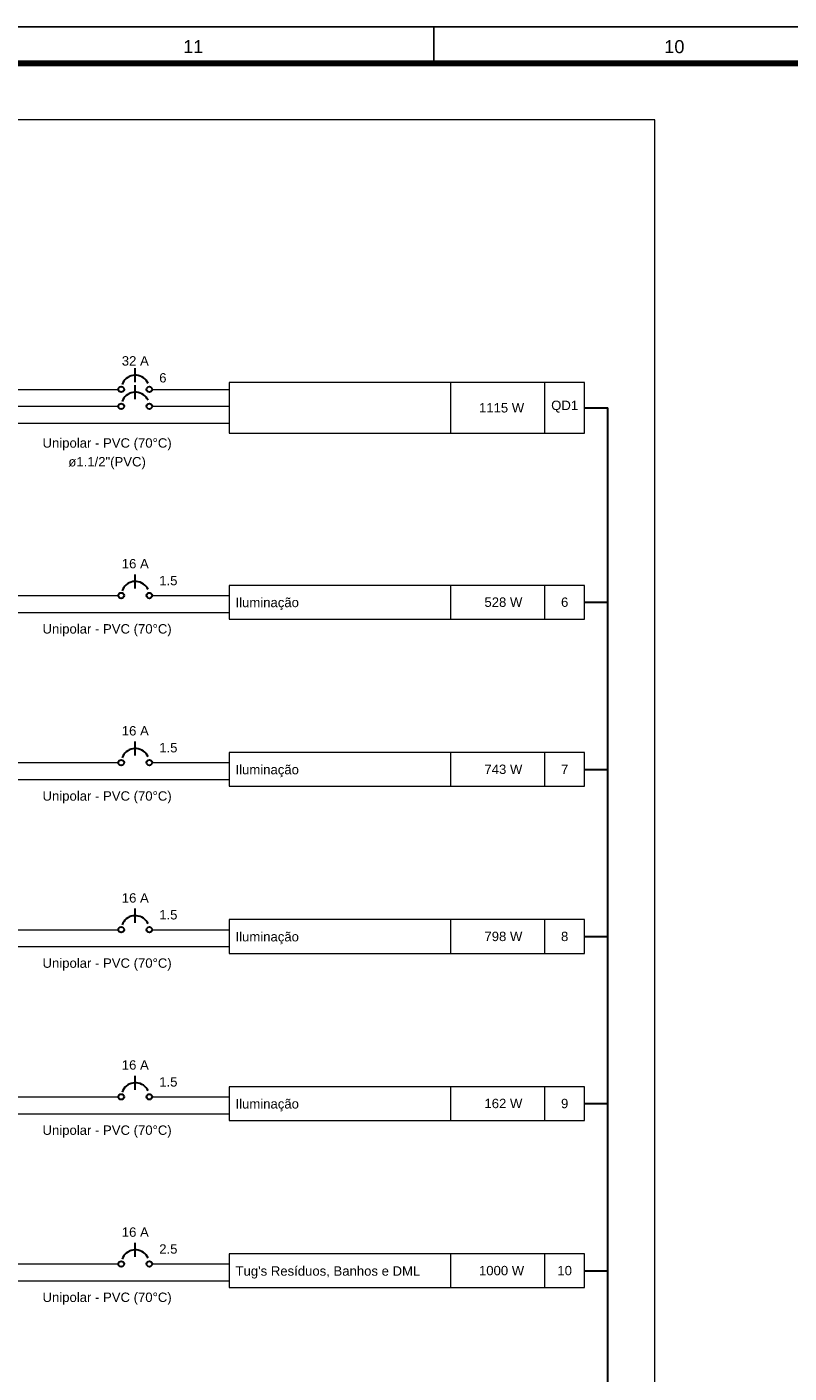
# Model space of a CAD drawing. Extents: x 5066 to 9756, y -2696 to -1109.
# Tile 28 of 208: x 9387 to 9401, y -2637 to -2611. Entities that reach past the tile are written whole.
import ezdxf
from ezdxf.enums import TextEntityAlignment as Align

# ---------------------------------------------------------------- set-up
doc = ezdxf.new("R2010")
doc.units = 0
doc.header["$MEASUREMENT"] = 0
doc.linetypes.add('NULL', pattern=[0])
for name, color, linetype, lineweight in [('DI-Disjuntor', 3, 'CONTINUOUS', 30), ('DI-Fios', 3, 'CONTINUOUS', 30), ('DI-Linhas do diagrama', 3, 'CONTINUOUS', 20), ('DI-Pontilhado', 3, 'CONTINUOUS', 20), ('DI-Textos do diagrama', 2, 'CONTINUOUS', 20)]:
    doc.layers.add(name, color=color, linetype=linetype, lineweight=lineweight)
doc.layers.add('Prancha', color=1, linetype='CONTINUOUS')
doc.styles.add('Arial', font='arial.ttf')
doc.styles.add('SWIS', font='swisse.ttf')

# ---------------------------------------------------------------- blocks, each defined once
blk = doc.blocks.new('Folha A0')
at = {"layer": 'Prancha', "color": 2}
blk.add_line((-92.5, 83.4), (-92.5, 84.1), dxfattribs=at)
at = {"layer": 'Prancha', "color": 4, "lineweight": 100}
blk.add_line((-0.7, 83.4), (-117.3, 83.4), dxfattribs=at)
at = {"layer": 'Prancha', "color": 1}
blk.add_lwpolyline([(-119.8, 0), (0, 0), (0, 84.1), (-119.8, 84.1)], close=True, dxfattribs=at)
at = {"layer": 'Prancha', "color": 1, "style": 'SWIS'}
for s, p in [('11', (-97.125, 83.521)), ('10', (-87.875, 83.521))]:
    blk.add_text(s, height=0.25, dxfattribs=at).set_placement(p, align=Align.BOTTOM_CENTER)

msp = doc.modelspace()

# ---------------------------------------------------------------- linework, layer by layer
at = {"layer": 'DI-Disjuntor'}
for p, q in [((9388.767, -2617.932), (9388.767, -2617.662)), ((9388.767, -2618.257), (9388.767, -2617.987)), ((9388.767, -2621.896), (9388.767, -2621.625)), ((9388.767, -2625.109), (9388.767, -2624.838)), ((9388.767, -2628.322), (9388.767, -2628.051)), ((9388.767, -2631.535), (9388.767, -2631.264)), ((9388.767, -2634.748), (9388.767, -2634.477))]:
    msp.add_line(p, q, dxfattribs=at)
for points in [[(9389.012, -2617.953), (9388.995, -2617.922), (9388.974, -2617.894), (9388.95, -2617.868), (9388.922, -2617.846), (9388.892, -2617.828), (9388.859, -2617.813), (9388.825, -2617.803), (9388.79, -2617.798), (9388.755, -2617.797), (9388.72, -2617.801), (9388.685, -2617.81), (9388.652, -2617.822), (9388.621, -2617.839), (9388.593, -2617.86), (9388.567, -2617.885), (9388.545, -2617.912), (9388.527, -2617.943), (9388.512, -2617.975)], [(9389.012, -2618.278), (9388.995, -2618.247), (9388.974, -2618.219), (9388.95, -2618.193), (9388.922, -2618.171), (9388.892, -2618.153), (9388.859, -2618.138), (9388.825, -2618.128), (9388.79, -2618.123), (9388.755, -2618.122), (9388.72, -2618.126), (9388.685, -2618.134), (9388.652, -2618.147), (9388.621, -2618.164), (9388.593, -2618.185), (9388.567, -2618.21), (9388.545, -2618.237), (9388.527, -2618.268), (9388.512, -2618.3)], [(9389.012, -2621.917), (9388.995, -2621.886), (9388.974, -2621.858), (9388.95, -2621.832), (9388.922, -2621.81), (9388.892, -2621.791), (9388.859, -2621.777), (9388.825, -2621.767), (9388.79, -2621.762), (9388.755, -2621.761), (9388.72, -2621.765), (9388.685, -2621.773), (9388.652, -2621.786), (9388.621, -2621.803), (9388.593, -2621.824), (9388.567, -2621.849), (9388.545, -2621.876), (9388.527, -2621.907), (9388.512, -2621.939)], [(9389.012, -2625.13), (9388.995, -2625.099), (9388.974, -2625.07), (9388.95, -2625.045), (9388.922, -2625.023), (9388.892, -2625.004), (9388.859, -2624.99), (9388.825, -2624.98), (9388.79, -2624.975), (9388.755, -2624.974), (9388.72, -2624.978), (9388.685, -2624.986), (9388.652, -2624.999), (9388.621, -2625.016), (9388.593, -2625.037), (9388.567, -2625.062), (9388.545, -2625.089), (9388.527, -2625.119), (9388.512, -2625.152)], [(9389.012, -2628.343), (9388.995, -2628.312), (9388.974, -2628.283), (9388.95, -2628.258), (9388.922, -2628.236), (9388.892, -2628.217), (9388.859, -2628.203), (9388.825, -2628.193), (9388.79, -2628.188), (9388.755, -2628.187), (9388.72, -2628.191), (9388.685, -2628.199), (9388.652, -2628.212), (9388.621, -2628.229), (9388.593, -2628.25), (9388.567, -2628.274), (9388.545, -2628.302), (9388.527, -2628.332), (9388.512, -2628.365)], [(9389.012, -2631.556), (9388.995, -2631.525), (9388.974, -2631.496), (9388.95, -2631.471), (9388.922, -2631.448), (9388.892, -2631.43), (9388.859, -2631.416), (9388.825, -2631.406), (9388.79, -2631.401), (9388.755, -2631.4), (9388.72, -2631.404), (9388.685, -2631.412), (9388.652, -2631.425), (9388.621, -2631.442), (9388.593, -2631.463), (9388.567, -2631.487), (9388.545, -2631.515), (9388.527, -2631.545), (9388.512, -2631.578)], [(9389.012, -2634.769), (9388.995, -2634.738), (9388.974, -2634.709), (9388.95, -2634.684), (9388.922, -2634.661), (9388.892, -2634.643), (9388.859, -2634.629), (9388.825, -2634.619), (9388.79, -2634.613), (9388.755, -2634.613), (9388.72, -2634.617), (9388.685, -2634.625), (9388.652, -2634.638), (9388.621, -2634.655), (9388.593, -2634.676), (9388.567, -2634.7), (9388.545, -2634.728), (9388.527, -2634.758), (9388.512, -2634.791)]]:
    msp.add_lwpolyline(points, dxfattribs=at)
for centre in [(9388.496, -2618.068), (9389.037, -2618.068), (9388.496, -2618.393), (9389.037, -2618.393), (9388.496, -2622.032), (9389.037, -2622.032), (9388.496, -2625.244), (9389.037, -2625.244), (9388.496, -2628.457), (9389.037, -2628.457), (9388.496, -2631.67), (9389.037, -2631.67), (9388.496, -2634.883), (9389.037, -2634.883)]:
    msp.add_circle(centre, 0.0541, dxfattribs=at)
at = {"layer": 'DI-Fios'}
for p, q in [((9397.402, -2618.425), (9397.853, -2618.425)), ((9397.853, -2692.809), (9397.853, -2618.425)), ((9397.402, -2622.162), (9397.853, -2622.162)), ((9397.402, -2625.374), (9397.853, -2625.374)), ((9397.402, -2628.587), (9397.853, -2628.587)), ((9397.402, -2631.8), (9397.853, -2631.8)), ((9397.402, -2635.013), (9397.853, -2635.013))]:
    msp.add_line(p, q, dxfattribs=at)
at = {"layer": 'DI-Linhas do diagrama'}
for p, q in [((9384.525, -2618.068), (9388.442, -2618.068)), ((9389.092, -2618.068), (9390.572, -2618.068)), ((9397.402, -2617.938), (9390.572, -2617.938)), ((9390.572, -2617.938), (9390.572, -2618.913)), ((9394.836, -2618.913), (9394.836, -2617.938)), ((9396.641, -2618.913), (9396.641, -2617.938)), ((9397.402, -2618.913), (9397.402, -2617.938)), ((9384.074, -2618.393), (9388.442, -2618.393)), ((9389.092, -2618.393), (9390.572, -2618.393)), ((9385.427, -2618.718), (9390.572, -2618.718)), ((9390.572, -2618.913), (9397.402, -2618.913)), ((9397.402, -2621.837), (9390.572, -2621.837)), ((9390.572, -2621.837), (9390.572, -2622.486)), ((9394.836, -2622.486), (9394.836, -2621.837)), ((9396.641, -2622.486), (9396.641, -2621.837)), ((9397.402, -2622.486), (9397.402, -2621.837)), ((9384.976, -2622.032), (9388.442, -2622.032)), ((9389.092, -2622.032), (9390.572, -2622.032)), ((9385.427, -2622.356), (9390.572, -2622.356)), ((9390.572, -2622.486), (9397.402, -2622.486)), ((9397.402, -2625.05), (9390.572, -2625.05)), ((9390.572, -2625.05), (9390.572, -2625.699)), ((9394.836, -2625.699), (9394.836, -2625.05)), ((9396.641, -2625.699), (9396.641, -2625.05)), ((9397.402, -2625.699), (9397.402, -2625.05)), ((9384.074, -2625.244), (9388.442, -2625.244)), ((9389.092, -2625.244), (9390.572, -2625.244)), ((9385.427, -2625.569), (9390.572, -2625.569)), ((9390.572, -2625.699), (9397.402, -2625.699)), ((9384.525, -2628.457), (9388.442, -2628.457)), ((9389.092, -2628.457), (9390.572, -2628.457)), ((9397.402, -2628.262), (9390.572, -2628.262)), ((9390.572, -2628.262), (9390.572, -2628.912)), ((9394.836, -2628.912), (9394.836, -2628.262)), ((9396.641, -2628.912), (9396.641, -2628.262)), ((9397.402, -2628.912), (9397.402, -2628.262)), ((9385.427, -2628.782), (9390.572, -2628.782)), ((9390.572, -2628.912), (9397.402, -2628.912)), ((9397.402, -2631.475), (9390.572, -2631.475)), ((9390.572, -2631.475), (9390.572, -2632.125)), ((9394.836, -2632.125), (9394.836, -2631.475)), ((9396.641, -2632.125), (9396.641, -2631.475)), ((9397.402, -2632.125), (9397.402, -2631.475)), ((9384.976, -2631.67), (9388.442, -2631.67)), ((9389.092, -2631.67), (9390.572, -2631.67)), ((9385.427, -2631.995), (9390.572, -2631.995)), ((9390.572, -2632.125), (9397.402, -2632.125)), ((9397.402, -2634.688), (9390.572, -2634.688)), ((9390.572, -2634.688), (9390.572, -2635.338)), ((9394.836, -2635.338), (9394.836, -2634.688)), ((9396.641, -2635.338), (9396.641, -2634.688)), ((9397.402, -2635.338), (9397.402, -2634.688)), ((9384.074, -2634.883), (9388.442, -2634.883)), ((9389.092, -2634.883), (9390.572, -2634.883)), ((9385.427, -2635.208), (9390.572, -2635.208)), ((9390.572, -2635.338), (9397.402, -2635.338))]:
    msp.add_line(p, q, dxfattribs=at)
at = {"layer": 'DI-Pontilhado'}
for p, q in [((9398.756, -2612.884), (9370.98, -2612.884)), ((9398.756, -2693.351), (9398.756, -2612.884))]:
    msp.add_line(p, q, dxfattribs=at)

# ---------------------------------------------------------------- block references
at = {"layer": 'Prancha'}
msp.add_blockref('Folha A0', (9487.006, -2695.2), dxfattribs=at)

# ---------------------------------------------------------------- texts
at = {"layer": 'DI-Textos do diagrama', "linetype": 'NULL', "line_spacing_factor": 0.6, "style": 'Arial'}
for s, insert, char_height, width, attachment_point in [('32 A', (9388.767, -2617.613), 0.1805, 1.03967, 8), ('6', (9389.227, -2617.938), 0.18, 0.28108, 7), ('  1115 W', (9395.739, -2618.515), 0.1805, 2.02259, 8), ('QD1', (9397.022, -2618.515), 0.1805, 1.03918, 8), ('Unipolar - PVC (70%%dC)', (9388.225, -2619.243), 0.1805, 4.95924, 8), ('ø1.1/2"(PVC)', (9388.225, -2619.604), 0.1805, 2.98798, 8), ('16 A', (9388.767, -2621.512), 0.1805, 1.03967, 8), ('1.5', (9389.227, -2621.837), 0.1805, 0.70258, 7), ('   528 W', (9395.739, -2622.252), 0.1805, 1.88192, 8), ('6', (9397.022, -2622.252), 0.18, 0.28108, 8), ('Iluminação', (9390.694, -2622.311), 0.1805, 2.44408, 7), ('Unipolar - PVC (70%%dC)', (9388.225, -2622.817), 0.1805, 4.95924, 8), ('16 A', (9388.767, -2624.725), 0.1805, 1.03967, 8), ('1.5', (9389.227, -2625.05), 0.1805, 0.70258, 7), ('Iluminação', (9390.694, -2625.524), 0.1805, 2.44408, 7), ('   743 W', (9395.739, -2625.465), 0.1805, 1.88192, 8), ('7', (9397.022, -2625.465), 0.18, 0.28108, 8), ('Unipolar - PVC (70%%dC)', (9388.225, -2626.03), 0.1805, 4.95924, 8), ('16 A', (9388.767, -2627.938), 0.1805, 1.03967, 8), ('1.5', (9389.227, -2628.262), 0.1805, 0.70258, 7), ('Iluminação', (9390.694, -2628.737), 0.1805, 2.44408, 7), ('   798 W', (9395.739, -2628.678), 0.1805, 1.88192, 8), ('8', (9397.022, -2628.678), 0.18, 0.28108, 8), ('Unipolar - PVC (70%%dC)', (9388.225, -2629.243), 0.1805, 4.95924, 8), ('16 A', (9388.767, -2631.15), 0.1805, 1.03967, 8), ('1.5', (9389.227, -2631.475), 0.1805, 0.70258, 7), ('Iluminação', (9390.694, -2631.95), 0.1805, 2.44408, 7), ('   162 W', (9395.739, -2631.89), 0.1805, 1.88192, 8), ('9', (9397.022, -2631.89), 0.18, 0.28108, 8), ('Unipolar - PVC (70%%dC)', (9388.225, -2632.455), 0.1805, 4.95924, 8), ('16 A', (9388.767, -2634.363), 0.1805, 1.03967, 8), ('2.5', (9389.227, -2634.688), 0.1805, 0.70258, 7), ("Tug's Resíduos, Banhos e DML", (9390.694, -2635.163), 0.1805, 7.11953, 7), ('  1000 W', (9395.739, -2635.103), 0.1805, 2.02259, 8), ('10', (9397.022, -2635.103), 0.1805, 0.56216, 8), ('Unipolar - PVC (70%%dC)', (9388.225, -2635.668), 0.1805, 4.95924, 8)]:
    msp.add_mtext(s, dxfattribs=dict(at, insert=insert, char_height=char_height, width=width, attachment_point=attachment_point))

doc.saveas('drawing.dxf')
